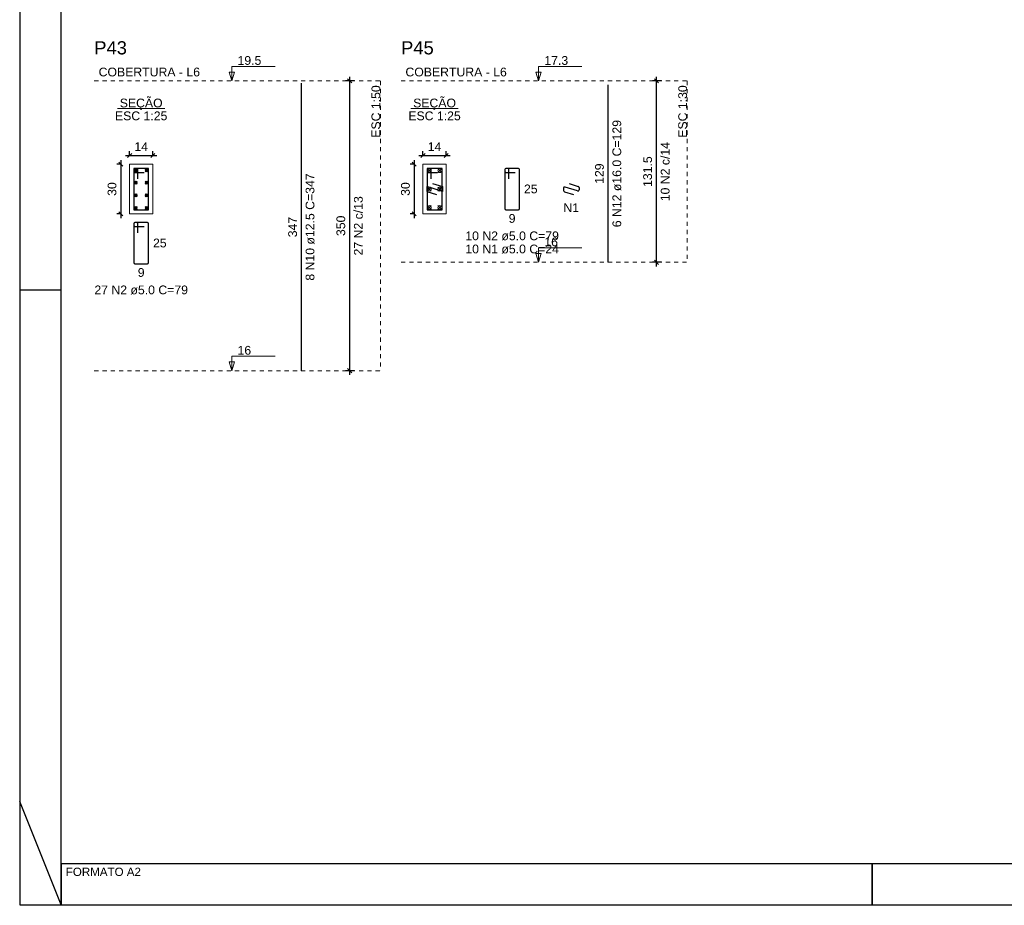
# Model space of a CAD drawing. Header units: millimetres. Extents: x 10 to 1250, y -62 to 528.
# Tile 255 of 256: x 258 to 282, y 398 to 419. Entities that reach past the tile are written whole.
import ezdxf

# ---------------------------------------------------------------- set-up
doc = ezdxf.new("R2010")
doc.units = ezdxf.units.MM
doc.header["$LTSCALE"] = 0.05
doc.linetypes.add('DOT', pattern=[6.35, 0, -6.35])
for name, color, linetype, lineweight in [('Descrição da armadura', 7, 'Continuous', 5), ('DT-Barras na forma', 2, 'Continuous', 30), ('DT-Barras no corte', 5, 'Continuous', 5), ('DT-Barras rebatidas', 2, 'Continuous', 30), ('DT-Cotas', 9, 'Continuous', 5), ('DT-Forma', 5, 'Continuous', 5), ('DT-Pontilhado', 9, 'DOT', 5), ('DT-Textos', 7, 'Continuous', 5), ('DT-Título', 3, 'Continuous', 20), ('Textos armaduras', 7, 'Continuous', 5)]:
    doc.layers.add(name, color=color, linetype=linetype, lineweight=lineweight)
doc.layers.add('FOLHA_PADRÃO', color=7, linetype='Continuous')
doc.styles.add('Arial', font='arial.ttf')
doc.styles.get("Standard").update_dxf_attribs({"font": 'arial.ttf'})
doc.dimstyles.new('UM_25.000000', dxfattribs={"dimtxt": 0.18, "dimasz": 0.1, "dimexe": 0.1, "dimexo": 0.2, "dimgap": 0, "dimtad": 1, "dimtih": 1, "dimtoh": 1, "dimdec": 1, "dimlfac": 25, "dimzin": 0, "dimdsep": 46, "dimtxsty": 'Standard', "dimcen": 0.09, "dimdle": 0.1, "dimadec": 1, "dimazin": 2, "dimtfac": 1, "dimtdec": 4, "dimtofl": 0, "dimtmove": 0, "dimatfit": 3, "dimfxl": 1, "dimtolj": 1, "dimarcsym": 0})
doc.dimstyles.new('UM_30.000000', dxfattribs={"dimtxt": 0.18, "dimasz": 0.1, "dimexe": 0.1, "dimexo": 0.2, "dimgap": 0, "dimtad": 1, "dimtih": 1, "dimtoh": 1, "dimdec": 1, "dimlfac": 30, "dimzin": 0, "dimdsep": 46, "dimtxsty": 'Standard', "dimcen": 0.09, "dimdle": 0.1, "dimadec": 1, "dimazin": 2, "dimtfac": 1, "dimtdec": 4, "dimtofl": 0, "dimtmove": 0, "dimatfit": 3, "dimfxl": 1, "dimtolj": 1, "dimarcsym": 0})
doc.dimstyles.new('UM_50.000000', dxfattribs={"dimtxt": 0.18, "dimasz": 0.1, "dimexe": 0.1, "dimexo": 0.2, "dimgap": 0.1, "dimtad": 1, "dimdec": 1, "dimlfac": 50, "dimzin": 0, "dimdsep": 46, "dimtxsty": 'Standard', "dimblk": 'OBLIQUE', "dimcen": 0.09, "dimdle": 0.1, "dimadec": 1, "dimazin": 2, "dimtfac": 1, "dimtdec": 1, "dimtofl": 0, "dimtmove": 0, "dimatfit": 3, "dimldrblk": 'OBLIQUE', "dimfxl": 1, "dimtolj": 1, "dimarcsym": 1})

# ---------------------------------------------------------------- blocks, each defined once
blk = doc.blocks.new('_Oblique')
at = {"color": 0, "linetype": 'ByBlock', "lineweight": -2}
blk.add_line((-0.5, -0.5), (0.5, 0.5), dxfattribs=at)
blk = doc.blocks.new('*D3870')
at = {"layer": 'Defpoints', "color": 0, "transparency": 16777216}
for p in [(260.476, 415.953), (260.264, 414.753), (260.476, 414.753)]:
    blk.add_point(p, dxfattribs=at)
at = {"layer": 'DT-Cotas', "color": 0, "lineweight": -2, "transparency": 16777216}
for p, q in [((260.276, 415.953), (260.164, 415.953)), ((260.264, 416.053), (260.264, 414.653)), ((260.276, 414.753), (260.164, 414.753))]:
    blk.add_line(p, q, dxfattribs=at)
at = {"layer": 'DT-Cotas', "color": 0, "lineweight": -2, "transparency": 16777216, "xscale": 0.1, "yscale": 0.1, "zscale": 0.1}
for p, rotation in [((260.264, 415.953), 90), ((260.264, 414.753), 270)]:
    blk.add_blockref('_Oblique', p, dxfattribs=dict(at, rotation=rotation))
at = {"layer": 'DT-Cotas', "transparency": 16777216, "insert": (260.052, 415.353), "char_height": 0.2118, "attachment_point": 5, "rotation": 90, "style": 'Arial'}
blk.add_mtext('\\A1;30', dxfattribs=at)
blk = doc.blocks.new('*D3871')
at = {"layer": 'Defpoints', "color": 0, "transparency": 16777216}
for p in [(261.036, 416.164), (260.476, 415.953), (261.036, 415.953)]:
    blk.add_point(p, dxfattribs=at)
at = {"layer": 'DT-Cotas', "color": 0, "lineweight": -2, "transparency": 16777216}
for p, q in [((260.376, 416.164), (261.136, 416.164)), ((260.476, 416.153), (260.476, 416.264)), ((261.036, 416.153), (261.036, 416.264))]:
    blk.add_line(p, q, dxfattribs=at)
at = {"layer": 'DT-Cotas', "color": 0, "lineweight": -2, "transparency": 16777216, "xscale": 0.1, "yscale": 0.1, "zscale": 0.1, "rotation": 180}
blk.add_blockref('_Oblique', (260.476, 416.164), dxfattribs=at)
at = {"layer": 'DT-Cotas', "color": 0, "lineweight": -2, "transparency": 16777216, "xscale": 0.1, "yscale": 0.1, "zscale": 0.1}
blk.add_blockref('_Oblique', (261.036, 416.164), dxfattribs=at)
at = {"layer": 'DT-Cotas', "transparency": 16777216, "insert": (260.756, 416.376), "char_height": 0.2118, "attachment_point": 5, "rotation": 0.0057, "style": 'Arial'}
blk.add_mtext('\\A1;14', dxfattribs=at)
blk = doc.blocks.new('*D3872')
at = {"layer": 'Defpoints', "color": 0, "transparency": 16777216}
for p in [(265.795, 417.965), (266.112, 417.965), (266.112, 410.965)]:
    blk.add_point(p, dxfattribs=at)
at = {"layer": 'DT-Cotas', "color": 0, "lineweight": -2, "transparency": 16777216}
for p, q in [((265.795, 410.865), (265.795, 418.065)), ((265.912, 417.965), (265.695, 417.965)), ((265.912, 410.965), (265.695, 410.965))]:
    blk.add_line(p, q, dxfattribs=at)
at = {"layer": 'DT-Cotas', "color": 0, "lineweight": -2, "transparency": 16777216, "xscale": 0.1, "yscale": 0.1, "zscale": 0.1}
for p, rotation in [((265.795, 417.965), 90), ((265.795, 410.965), 270)]:
    blk.add_blockref('_Oblique', p, dxfattribs=dict(at, rotation=rotation))
blk = doc.blocks.new('*D3873')
at = {"layer": 'Defpoints', "color": 0, "transparency": 16777216}
for p in [(267.565, 415.953), (267.354, 414.753), (267.565, 414.753)]:
    blk.add_point(p, dxfattribs=at)
at = {"layer": 'DT-Cotas', "color": 0, "lineweight": -2, "transparency": 16777216}
for p, q in [((267.365, 415.953), (267.254, 415.953)), ((267.354, 416.053), (267.354, 414.653)), ((267.365, 414.753), (267.254, 414.753))]:
    blk.add_line(p, q, dxfattribs=at)
at = {"layer": 'DT-Cotas', "color": 0, "lineweight": -2, "transparency": 16777216, "xscale": 0.1, "yscale": 0.1, "zscale": 0.1}
for p, rotation in [((267.354, 415.953), 90), ((267.354, 414.753), 270)]:
    blk.add_blockref('_Oblique', p, dxfattribs=dict(at, rotation=rotation))
at = {"layer": 'DT-Cotas', "transparency": 16777216, "insert": (267.142, 415.353), "char_height": 0.2118, "attachment_point": 5, "rotation": 90, "style": 'Arial'}
blk.add_mtext('\\A1;30', dxfattribs=at)
blk = doc.blocks.new('*D3874')
at = {"layer": 'Defpoints', "color": 0, "transparency": 16777216}
for p in [(268.125, 416.164), (267.565, 415.953), (268.125, 415.953)]:
    blk.add_point(p, dxfattribs=at)
at = {"layer": 'DT-Cotas', "color": 0, "lineweight": -2, "transparency": 16777216}
for p, q in [((267.465, 416.164), (268.225, 416.164)), ((267.565, 416.153), (267.565, 416.264)), ((268.125, 416.153), (268.125, 416.264))]:
    blk.add_line(p, q, dxfattribs=at)
at = {"layer": 'DT-Cotas', "color": 0, "lineweight": -2, "transparency": 16777216, "xscale": 0.1, "yscale": 0.1, "zscale": 0.1, "rotation": 180}
blk.add_blockref('_Oblique', (267.565, 416.164), dxfattribs=at)
at = {"layer": 'DT-Cotas', "color": 0, "lineweight": -2, "transparency": 16777216, "xscale": 0.1, "yscale": 0.1, "zscale": 0.1}
blk.add_blockref('_Oblique', (268.125, 416.164), dxfattribs=at)
at = {"layer": 'DT-Cotas', "transparency": 16777216, "insert": (267.845, 416.376), "char_height": 0.2118, "attachment_point": 5, "rotation": 0.0057, "style": 'Arial'}
blk.add_mtext('\\A1;14', dxfattribs=at)
blk = doc.blocks.new('*D3875')
at = {"layer": 'Defpoints', "color": 0, "transparency": 16777216}
for p in [(273.208, 417.965), (273.526, 417.965), (273.526, 413.583)]:
    blk.add_point(p, dxfattribs=at)
at = {"layer": 'DT-Cotas', "color": 0, "lineweight": -2, "transparency": 16777216}
for p, q in [((273.208, 413.483), (273.208, 418.065)), ((273.326, 417.965), (273.108, 417.965)), ((273.326, 413.583), (273.108, 413.583))]:
    blk.add_line(p, q, dxfattribs=at)
at = {"layer": 'DT-Cotas', "color": 0, "lineweight": -2, "transparency": 16777216, "xscale": 0.1, "yscale": 0.1, "zscale": 0.1}
for p, rotation in [((273.208, 417.965), 90), ((273.208, 413.583), 270)]:
    blk.add_blockref('_Oblique', p, dxfattribs=dict(at, rotation=rotation))
blk = doc.blocks.new('*D3876')
at = {"layer": 'Defpoints', "color": 0, "transparency": 16777216}
for p in [(273.208, 417.965), (273.526, 417.965), (273.526, 413.583)]:
    blk.add_point(p, dxfattribs=at)
at = {"layer": 'DT-Cotas', "color": 0, "lineweight": -2, "transparency": 16777216}
for p, q in [((273.208, 413.483), (273.208, 418.065)), ((273.326, 417.965), (273.108, 417.965)), ((273.326, 413.583), (273.108, 413.583))]:
    blk.add_line(p, q, dxfattribs=at)
at = {"layer": 'DT-Cotas', "color": 0, "lineweight": -2, "transparency": 16777216, "xscale": 0.1, "yscale": 0.1, "zscale": 0.1}
for p, rotation in [((273.208, 417.965), 90), ((273.208, 413.583), 270)]:
    blk.add_blockref('_Oblique', p, dxfattribs=dict(at, rotation=rotation))
blk = doc.blocks.new('A2')
at = {"layer": 'FOLHA_PADRÃO', "color": 1}
for p, q in [((1, -27.15), (0, -27.15)), ((1, -42), (0, -39.5))]:
    blk.add_line(p, q, dxfattribs=at)
at = {"layer": 'FOLHA_PADRÃO', "color": 1, "linetype": 'Continuous'}
for p, q in [((1, -42), (1, -41)), ((20.6, -42.008), (20.6, -41.008))]:
    blk.add_line(p, q, dxfattribs=at)
for points in [[(0, -42), (59.4, -42), (59.4, 0), (0, 0), (0, -42)], [(1, -41), (1, -42)], [(20.6, -41.008), (20.6, -42.008)]]:
    blk.add_lwpolyline(points, dxfattribs=at)
at = {"layer": 'FOLHA_PADRÃO', "color": 6, "linetype": 'Continuous'}
blk.add_lwpolyline([(1, -1.008), (58.4, -1.008), (58.4, -41.008), (1, -41.008), (1, -1.008)], dxfattribs=at)

msp = doc.modelspace()

# ---------------------------------------------------------------- linework, layer by layer
at = {"layer": 'DT-Barras na forma'}
for points in [[(260.6758, 415.6026), (260.6758, 415.8526), (260.5758, 415.8526), (260.5758, 414.8526), (260.9358, 414.8526), (260.9358, 415.8526), (260.5758, 415.8526), (260.5758, 415.7526), (260.8258, 415.7526)], [(267.7654, 415.6026), (267.7654, 415.8526), (267.6654, 415.8526), (267.6654, 414.8526), (268.0254, 414.8526), (268.0254, 415.8526), (267.6654, 415.8526), (267.6654, 415.7526), (267.9154, 415.7526)], [(267.7947, 415.4852), (268.0334, 415.411), (268.0334, 415.2942), (267.6574, 415.411), (267.6574, 415.2942), (267.8961, 415.22)]]:
    msp.add_lwpolyline(points, dxfattribs=at)
at = {"layer": 'DT-Barras no corte'}
for p, q in [((260.5833, 415.7701), (260.6583, 415.8451)), ((260.5833, 415.8451), (260.6583, 415.7701)), ((260.8533, 415.7701), (260.9283, 415.8451)), ((260.8533, 415.8451), (260.9283, 415.7701)), ((267.6694, 415.7526), (267.7654, 415.8486)), ((267.6694, 415.8486), (267.7654, 415.7526)), ((267.9254, 415.7526), (268.0214, 415.8486)), ((267.9254, 415.8486), (268.0214, 415.7526)), ((260.5833, 415.4668), (260.6583, 415.5418)), ((260.5833, 415.5418), (260.6583, 415.4668)), ((260.8533, 415.4668), (260.9283, 415.5418)), ((260.8533, 415.5418), (260.9283, 415.4668)), ((260.5833, 415.1634), (260.6583, 415.2384)), ((260.5833, 415.2384), (260.6583, 415.1634)), ((260.8533, 415.1634), (260.9283, 415.2384)), ((260.8533, 415.2384), (260.9283, 415.1634)), ((267.6694, 415.3046), (267.7654, 415.4006)), ((267.6694, 415.4006), (267.7654, 415.3046)), ((267.9254, 415.3046), (268.0214, 415.4006)), ((267.9254, 415.4006), (268.0214, 415.3046)), ((260.5833, 414.8601), (260.6583, 414.9351)), ((260.5833, 414.9351), (260.6583, 414.8601)), ((260.8533, 414.8601), (260.9283, 414.9351)), ((260.8533, 414.9351), (260.9283, 414.8601)), ((267.6694, 414.8566), (267.7654, 414.9526)), ((267.6694, 414.9526), (267.7654, 414.8566)), ((267.9254, 414.8566), (268.0214, 414.9526)), ((267.9254, 414.9526), (268.0214, 414.8566))]:
    msp.add_line(p, q, dxfattribs=at)
for centre, radius in [((260.6208, 415.8076), 0.0375), ((260.8908, 415.8076), 0.0375), ((267.7174, 415.8006), 0.048), ((267.9734, 415.8006), 0.048), ((260.6208, 415.5043), 0.0375), ((260.8908, 415.5043), 0.0375), ((260.6208, 415.2009), 0.0375), ((260.8908, 415.2009), 0.0375), ((267.7174, 415.3526), 0.048), ((267.9734, 415.3526), 0.048), ((260.6208, 414.8976), 0.0375), ((260.8908, 414.8976), 0.0375), ((267.7174, 414.9046), 0.048), ((267.9734, 414.9046), 0.048)]:
    msp.add_circle(centre, radius, dxfattribs=at)
at = {"layer": 'DT-Barras rebatidas'}
for p, q in [((264.6297, 410.9647), (264.6297, 417.9067)), ((272.0435, 413.583), (272.0435, 417.868)), ((269.5398, 415.8226), (269.5398, 414.8826)), ((269.5398, 415.8226), (269.5398, 415.7826)), ((269.6098, 415.8526), (269.5698, 415.8526)), ((269.8698, 415.8526), (269.5698, 415.8526)), ((269.5698, 415.7526), (269.7898, 415.7526)), ((269.6398, 415.6026), (269.6398, 415.8226)), ((269.8998, 414.8826), (269.8998, 415.8226)), ((271.0983, 415.4852), (271.3159, 415.4176)), ((270.961, 415.3703), (270.961, 415.3163)), ((270.9821, 415.2877), (271.1998, 415.22)), ((271.2981, 415.3063), (270.9999, 415.3989)), ((271.337, 415.3889), (271.337, 415.3349)), ((269.5698, 414.8526), (269.8698, 414.8526)), ((260.5758, 414.5167), (260.5758, 413.5767)), ((260.5758, 414.5167), (260.5758, 414.4767)), ((260.6458, 414.5467), (260.6058, 414.5467)), ((260.9058, 414.5467), (260.6058, 414.5467)), ((260.6758, 414.2967), (260.6758, 414.5167)), ((260.9358, 413.5767), (260.9358, 414.5167)), ((260.6058, 414.4467), (260.8258, 414.4467)), ((260.6058, 413.5467), (260.9058, 413.5467))]:
    msp.add_line(p, q, dxfattribs=at)
for centre, start, end in [((269.5698, 415.8226), 90, 180), ((269.5698, 415.8226), 90, 180), ((269.5698, 415.7826), 180, 270), ((269.6098, 415.8226), 0, 90), ((269.8698, 415.8226), 0, 90), ((270.991, 415.3703), 72.7432, 180), ((270.991, 415.3163), 180, 252.7432), ((271.307, 415.3349), 252.7432, 0), ((271.307, 415.3889), 0, 72.7432), ((269.5698, 414.8826), 180, 270), ((269.8698, 414.8826), 270, 0), ((260.6058, 414.5167), 90, 180), ((260.6058, 414.5167), 90, 180), ((260.6458, 414.5167), 0, 90), ((260.9058, 414.5167), 0, 90), ((260.6058, 414.4767), 180, 270), ((260.6058, 413.5767), 180, 270), ((260.9058, 413.5767), 270, 0)]:
    msp.add_arc(centre, 0.03, start, end, dxfattribs=at)
at = {"layer": 'DT-Forma'}
for points in [[(260.4758, 414.7526), (261.0358, 414.7526), (261.0358, 415.9526), (260.4758, 415.9526), (260.4758, 414.7526)], [(267.5654, 414.7526), (268.1254, 414.7526), (268.1254, 415.9526), (267.5654, 415.9526), (267.5654, 414.7526)]]:
    msp.add_lwpolyline(points, close=True, dxfattribs=at)
at = {"layer": 'DT-Pontilhado', "ltscale": 0.2}
for p, q in [((259.6221, 417.9647), (266.5359, 417.9647)), ((266.5359, 417.9647), (266.5359, 410.9647)), ((267.0359, 417.9647), (273.9497, 417.9647)), ((273.9497, 417.9647), (273.9497, 413.583)), ((267.0359, 413.583), (273.9497, 413.583)), ((259.6221, 410.9647), (266.5359, 410.9647))]:
    msp.add_line(p, q, dxfattribs=at)
at = {"layer": 'DT-Textos'}
for p, q in [((260.1836, 417.2975), (261.328, 417.2975)), ((267.2732, 417.2975), (268.4176, 417.2975))]:
    msp.add_line(p, q, dxfattribs=at)
for points in [[(262.9443, 417.9647), (263.0078, 418.1765), (262.8808, 418.1765), (262.9443, 417.9647), (262.9443, 418.3147), (263.9943, 418.3147)], [(270.3581, 417.9647), (270.4216, 418.1765), (270.2945, 418.1765), (270.3581, 417.9647), (270.3581, 418.3147), (271.4081, 418.3147)], [(270.3581, 413.583), (270.4216, 413.7948), (270.2945, 413.7948), (270.3581, 413.583), (270.3581, 413.933), (271.4081, 413.933)], [(262.9443, 410.9647), (263.0078, 411.1765), (262.8808, 411.1765), (262.9443, 410.9647), (262.9443, 411.3147), (263.9943, 411.3147)]]:
    msp.add_lwpolyline(points, dxfattribs=at)

# ---------------------------------------------------------------- block references
msp.add_blockref('A2', (257.82, 440.0621))

# ---------------------------------------------------------------- texts
at = {"layer": 'Descrição da armadura', "linetype": 'Continuous', "char_height": 0.2118, "attachment_point": 8, "rotation": 90, "line_spacing_factor": 0.798, "style": 'Arial'}
for s, insert, width in [('6 N12 ø16.0 C=129', (272.3612, 415.7255), 5.194653), ('10 N2 c/14', (273.5261, 415.7739), 2.869342), ('8 N10 ø12.5 C=347', (264.9474, 414.4357), 5.194653), ('27 N2 c/13', (266.1123, 414.4647), 2.869342)]:
    msp.add_mtext(s, dxfattribs=dict(at, insert=insert, width=width))
at = {"layer": 'Descrição da armadura', "linetype": 'Continuous', "char_height": 0.2118, "attachment_point": 8, "line_spacing_factor": 0.798, "style": 'Arial'}
for s, insert, width in [('N1', (271.149, 414.7964), 0.758398), ('10 N2 ø5.0 C=79', (269.7198, 414.1113), 4.534748), ('10 N1 ø5.0 C=24', (269.7198, 413.7936), 4.478645), ('27 N2 ø5.0 C=79', (260.7558, 412.8054), 4.534748)]:
    msp.add_mtext(s, dxfattribs=dict(at, insert=insert, width=width))
at = {"layer": 'DT-Cotas', "linetype": 'Continuous', "char_height": 0.2118, "attachment_point": 8, "rotation": 90, "line_spacing_factor": 0.798, "style": 'Arial'}
for s, insert, width in [('131.5', (273.1025, 415.7739), 1.484642), ('350', (265.6887, 414.4647), 0.989858)]:
    msp.add_mtext(s, dxfattribs=dict(at, insert=insert, width=width))
at = {"layer": 'DT-Textos', "char_height": 0.2118, "attachment_point": 7, "line_spacing_factor": 0.798, "style": 'Arial'}
for s, insert, width in [('19.5', (263.0843, 418.3497), 1.140404), ('17.3', (270.4981, 418.3497), 1.140404), ('16', (270.4981, 413.968), 0.651741), ('16', (263.0843, 411.3497), 0.651741)]:
    msp.add_mtext(s, dxfattribs=dict(at, insert=insert, width=width))
at = {"layer": 'DT-Textos', "linetype": 'Continuous', "char_height": 0.2118, "line_spacing_factor": 0.798, "style": 'Arial'}
for s, insert, width, attachment_point in [('COBERTURA - L6', (259.728, 418.0706), 4.851151, 7), ('COBERTURA - L6', (267.1418, 418.0706), 4.851151, 7), ('SEÇÃO', (260.7558, 417.2598), 2.051353, 8), ('SEÇÃO', (267.8458, 417.2598), 2.051353, 8), ('ESC 1:25', (260.7558, 417.0116), 2.507973, 8), ('ESC 1:25', (267.8454, 417.0116), 2.507973, 8)]:
    msp.add_mtext(s, dxfattribs=dict(at, insert=insert, width=width, attachment_point=attachment_point))
at = {"layer": 'DT-Textos', "linetype": 'Continuous', "char_height": 0.2118, "width": 2.507973, "attachment_point": 9, "rotation": 90, "line_spacing_factor": 0.798, "style": 'Arial'}
for s, insert in [('ESC 1:50', (266.5359, 417.8588)), ('ESC 1:30', (273.9497, 417.8588))]:
    msp.add_mtext(s, dxfattribs=dict(at, insert=insert))
at = {"layer": 'DT-Título', "linetype": 'Continuous', "char_height": 0.3177, "width": 1.737595, "attachment_point": 7, "line_spacing_factor": 0.798, "style": 'Arial'}
for s, insert in [('P43', (259.6221, 418.6001)), ('P45', (267.0359, 418.6001))]:
    msp.add_mtext(s, dxfattribs=dict(at, insert=insert))
at = {"layer": 'FOLHA_PADRÃO', "color": 7, "style": 'Arial'}
msp.add_text('FORMATO A2', height=0.2, dxfattribs=at).set_placement((258.934, 398.7629))
at = {"layer": 'Textos armaduras', "linetype": 'Continuous', "char_height": 0.2118, "width": 0.989858, "attachment_point": 7, "rotation": 90, "line_spacing_factor": 0.798, "style": 'Arial'}
for s, insert in [('129', (271.9376, 415.4781)), ('347', (264.5238, 414.1882))]:
    msp.add_mtext(s, dxfattribs=dict(at, insert=insert))
at = {"layer": 'Textos armaduras', "linetype": 'Continuous', "char_height": 0.2118, "attachment_point": 7, "line_spacing_factor": 0.798, "style": 'Arial'}
for s, insert, width in [('25', (270.0057, 415.2467), 0.659905), ('9', (269.6373, 414.5349), 0.329953), ('25', (261.0417, 413.9408), 0.659905), ('9', (260.6733, 413.229), 0.329953)]:
    msp.add_mtext(s, dxfattribs=dict(at, insert=insert, width=width))

# ---------------------------------------------------------------- dimensions: what is measured, and where the dimension line sits
at = {"layer": 'DT-Cotas'}
for base, p1, p2, dimstyle, override, picture, middle in [((265.7946, 417.9647), (266.1123, 410.9647), (266.1123, 417.9647), 'UM_50.000000', {"dimtxt": 0.2118, "dimasz": 0.1, "dimexe": 0.1, "dimexo": 0.2, "dimtad": 1, "dimtih": 0, "dimtoh": 0, "dimdec": 1, "dimlfac": 50, "dimzin": 8, "dimtxsty": 'Arial', "dimblk": 'Oblique', "dimblk1": 'Oblique', "dimblk2": 'Oblique', "dimsah": 1, "dimdle": 0.1, "dimse1": 0, "dimse2": 0, "dimclrt": 256, "dimadec": 1, "dimazin": 3, "dimtmove": 2, "dimldrblk": 'Oblique'}, '*D3872', (265.5828, 414.4647)), ((273.2084, 417.9647), (273.5261, 413.583), (273.5261, 417.9647), 'UM_30.000000', {"dimtxt": 0.2118, "dimasz": 0.1, "dimexe": 0.1, "dimexo": 0.2, "dimtad": 1, "dimtih": 0, "dimtoh": 0, "dimdec": 1, "dimlfac": 30, "dimzin": 8, "dimtxsty": 'Arial', "dimblk": 'Oblique', "dimblk1": 'Oblique', "dimblk2": 'Oblique', "dimsah": 1, "dimdle": 0.1, "dimse1": 0, "dimse2": 0, "dimclrt": 256, "dimadec": 1, "dimazin": 3, "dimtmove": 2, "dimldrblk": 'Oblique'}, '*D3875', (272.9966, 415.7739)), ((273.2084, 417.9647), (273.5261, 413.583), (273.5261, 417.9647), 'UM_30.000000', {"dimtxt": 0.2118, "dimasz": 0.1, "dimexe": 0.1, "dimexo": 0.2, "dimtad": 1, "dimtih": 0, "dimtoh": 0, "dimdec": 1, "dimlfac": 30, "dimzin": 8, "dimtxsty": 'Arial', "dimblk": 'Oblique', "dimblk1": 'Oblique', "dimblk2": 'Oblique', "dimsah": 1, "dimdle": 0.1, "dimse1": 0, "dimse2": 0, "dimclrt": 256, "dimadec": 1, "dimazin": 3, "dimtmove": 2, "dimldrblk": 'Oblique'}, '*D3876', (272.9966, 415.7739))]:
    dim = msp.add_linear_dim(base=base, p1=p1, p2=p2, angle=90, text=' ', dimstyle=dimstyle, override=override, dxfattribs=at)
    dim.commit()
    dim.dimension.update_dxf_attribs({"geometry": picture, "text_midpoint": middle, "dimtype": 160, "text_rotation": 90})
for base, p1, p2, picture, middle in [((261.0358, 416.1644), (260.4758, 415.9526), (261.0358, 415.9526), '*D3871', (260.7558, 416.3762)), ((268.1254, 416.1644), (267.5654, 415.9526), (268.1254, 415.9526), '*D3874', (267.8454, 416.3762))]:
    dim = msp.add_linear_dim(base=base, p1=p1, p2=p2, dimstyle='UM_25.000000', override={"dimtxt": 0.2118, "dimasz": 0.1, "dimexe": 0.1, "dimexo": 0.2, "dimtad": 1, "dimtih": 0, "dimtoh": 0, "dimdec": 1, "dimlfac": 25, "dimzin": 8, "dimtxsty": 'Arial', "dimblk": 'Oblique', "dimblk1": 'Oblique', "dimblk2": 'Oblique', "dimsah": 1, "dimdle": 0.1, "dimse1": 0, "dimse2": 0, "dimclrt": 256, "dimadec": 1, "dimazin": 3, "dimtmove": 2, "dimldrblk": 'Oblique'}, dxfattribs=at)
    dim.commit()
    dim.dimension.update_dxf_attribs({"geometry": picture, "text_midpoint": middle, "dimtype": 160, "text_rotation": 0.00573})
for base, p1, p2, picture, middle in [((260.264, 414.7526), (260.4758, 415.9526), (260.4758, 414.7526), '*D3870', (260.0522, 415.3526)), ((267.3536, 414.7526), (267.5654, 415.9526), (267.5654, 414.7526), '*D3873', (267.1418, 415.3526))]:
    dim = msp.add_linear_dim(base=base, p1=p1, p2=p2, angle=90, dimstyle='UM_25.000000', override={"dimtxt": 0.2118, "dimasz": 0.1, "dimexe": 0.1, "dimexo": 0.2, "dimtad": 1, "dimtih": 0, "dimtoh": 0, "dimdec": 1, "dimlfac": 25, "dimzin": 8, "dimtxsty": 'Arial', "dimblk": 'Oblique', "dimblk1": 'Oblique', "dimblk2": 'Oblique', "dimsah": 1, "dimdle": 0.1, "dimse1": 0, "dimse2": 0, "dimclrt": 256, "dimadec": 1, "dimazin": 3, "dimtmove": 2, "dimldrblk": 'Oblique'}, dxfattribs=at)
    dim.commit()
    dim.dimension.update_dxf_attribs({"geometry": picture, "text_midpoint": middle, "dimtype": 160, "text_rotation": 90})

doc.saveas('drawing.dxf')
